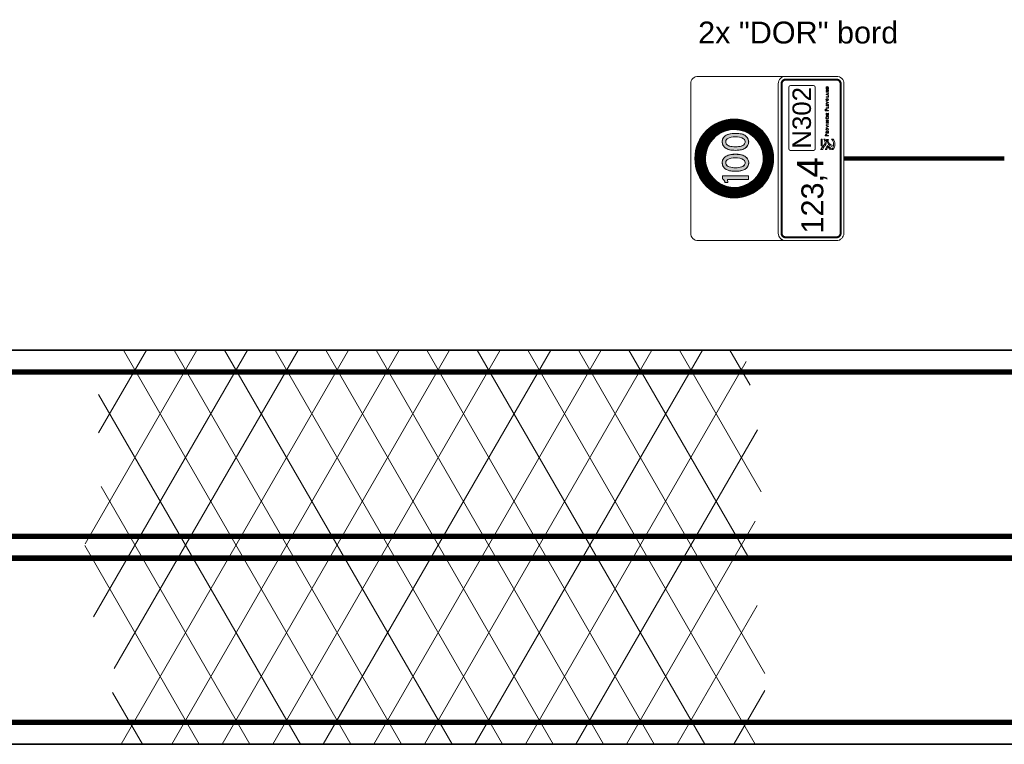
# Model space of a CAD drawing. Header units: metres. Extents: x -699 to 2316, y -1199 to 781.
# Tile 124 of 256: x -89.32 to -84.82, y -87.77 to -84.47. Entities that reach past the tile are written whole.
import ezdxf

# ---------------------------------------------------------------- set-up
doc = ezdxf.new("R2010")
doc.units = ezdxf.units.M
for name, color, linetype, lineweight in [('B-WE-VW-VERKEERSTEKEN_BORD-G', 7, 'Continuous', 18), ('N-WE-VH-KANTVERHARDING-G', 210, 'Continuous', 35), ('N-WE-VH-VERHARDING_ASFALT-A', 252, 'Continuous', 18), ('N-WE-VW-MARKERING_LANGS_STREEP_DOORGETROKKEN_020-G', 7, 'Continuous', 18)]:
    doc.layers.add(name, color=color, linetype=linetype, lineweight=lineweight)
doc.styles.add('ariel', font='arial.ttf')

# ---------------------------------------------------------------- blocks, each defined once
blk = doc.blocks.new('Logo_PFL_Contour_HBBORD')
at = {"layer": 'B-WE-VW-VERKEERSTEKEN_BORD-G', "color": 8, "lineweight": 5}
for points in [[(-0.06342718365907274, -0.0162602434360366), (-0.04818596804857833, -0.0162602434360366), (-0.04818596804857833, -0.01382874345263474), (-0.06342718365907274, -0.01382874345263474), (-0.06342718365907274, -0.0162602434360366)], [(-0.01421348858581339, -0.03016442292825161), (-0.01421348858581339, -0.02466804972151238), (-0.0132521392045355, -0.02466804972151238), (-0.0132521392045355, -0.03016442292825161), (-0.01421348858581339, -0.03016442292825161)], [(0.003684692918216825, -0.03016442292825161), (0.003684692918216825, -0.02466804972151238), (0.004646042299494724, -0.02466804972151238), (0.004646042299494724, -0.03016442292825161), (0.003684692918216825, -0.03016442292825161)], [(0.007635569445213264, -0.03016442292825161), (0.007635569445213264, -0.02466804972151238), (0.01074261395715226, -0.02466804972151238), (0.01074261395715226, -0.02541844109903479), (0.008596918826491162, -0.02541844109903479), (0.008596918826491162, -0.02697224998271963), (0.01063713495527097, -0.02697224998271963), (0.01063713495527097, -0.02770143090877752), (0.008596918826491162, -0.02770143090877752), (0.008596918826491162, -0.02939253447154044), (0.01074261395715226, -0.02939253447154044), (0.01074261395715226, -0.03016442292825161), (0.007635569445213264, -0.03016442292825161)], [(0.01753569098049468, -0.02383310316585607), (0.01753569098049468, -0.0261479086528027), (0.02006202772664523, -0.0261479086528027), (0.02006202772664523, -0.02692982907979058), (0.01753569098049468, -0.02692982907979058), (0.01753569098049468, -0.03016442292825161), (0.01656344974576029, -0.03016442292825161), (0.01656344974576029, -0.02302968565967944), (0.02019960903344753, -0.02302968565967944), (0.02019960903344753, -0.02383310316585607), (0.01753569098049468, -0.02383310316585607)], [(0.02257575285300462, -0.03016442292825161), (0.02257575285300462, -0.02466804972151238), (0.02353710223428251, -0.02466804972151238), (0.02353710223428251, -0.02933979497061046), (0.02550336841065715, -0.02933979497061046), (0.02550336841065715, -0.03016442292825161), (0.02257575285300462, -0.03016442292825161)], [(0.02770065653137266, -0.03016442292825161), (0.02770065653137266, -0.02466804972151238), (0.03080770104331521, -0.02466804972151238), (0.03080770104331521, -0.02541844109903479), (0.02866200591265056, -0.02541844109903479), (0.02866200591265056, -0.02697224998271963), (0.03070222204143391, -0.02697224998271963), (0.03070222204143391, -0.02770143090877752), (0.02866200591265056, -0.02770143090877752), (0.02866200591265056, -0.02939253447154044), (0.03080770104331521, -0.02939253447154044), (0.03080770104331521, -0.03016442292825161), (0.02770065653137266, -0.03016442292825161)], [(0.04725841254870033, -0.03016442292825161), (0.04725841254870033, -0.02466804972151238), (0.04821976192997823, -0.02466804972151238), (0.04821976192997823, -0.02933979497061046), (0.05018602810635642, -0.02933979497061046), (0.05018602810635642, -0.03016442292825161), (0.04725841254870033, -0.03016442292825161)], [(0.05589221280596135, -0.03016442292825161), (0.0554588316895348, -0.02901217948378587), (0.05301733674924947, -0.02901217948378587), (0.05258395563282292, -0.03016442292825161), (0.05161171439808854, -0.03016442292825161), (0.0537465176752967, -0.02466804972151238), (0.05484602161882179, -0.02466804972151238), (0.05695961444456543, -0.03016442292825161), (0.05589221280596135, -0.03016442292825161)]]:
    blk.add_lwpolyline(points, dxfattribs=at)
for points, knots in [([(-0.0621237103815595, -0.03897067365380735), (-0.06336299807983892, -0.03873523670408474), (-0.06422988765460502, -0.03844129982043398), (-0.06523806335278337, -0.03813086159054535), (-0.06523806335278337, -0.03813086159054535), (-0.06264960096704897, -0.03348679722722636), (-0.06264960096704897, -0.03348679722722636), (-0.06264960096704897, -0.03348679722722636), (-0.05968787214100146, -0.02777610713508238), (-0.05344172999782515, -0.02784243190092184), (-0.05285217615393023, -0.02784940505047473), (-0.05123874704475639, -0.02796188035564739), (-0.05123874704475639, -0.02796188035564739), (-0.05123874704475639, -0.02796188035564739), (-0.05085152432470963, -0.02519811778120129), (-0.05682556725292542, -0.02491818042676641), (-0.06182544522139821, -0.02468444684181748), (-0.06400139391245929, -0.02164250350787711), (-0.06523457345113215, -0.02043636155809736), (-0.06667619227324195, -0.01902698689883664), (-0.07078040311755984, -0.01722695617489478), (-0.07124960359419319, -0.01703857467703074), (-0.07181648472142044, -0.01682661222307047), (-0.07223074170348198, -0.01621180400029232), (-0.07223074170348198, -0.01557863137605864), (-0.07223074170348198, -0.01557863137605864), (-0.07223074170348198, -0.01207880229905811), (-0.07223074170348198, -0.01207880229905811), (-0.07223074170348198, -0.01271367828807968), (-0.07187142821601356, -0.0131236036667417), (-0.07124786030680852, -0.01339044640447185), (-0.0708580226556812, -0.01358319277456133), (-0.06550841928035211, -0.0165318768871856), (-0.06399528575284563, -0.01787577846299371), (-0.06261384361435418, -0.01910198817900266), (-0.06013701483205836, -0.0224579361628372), (-0.05643747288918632, -0.02245442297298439), (-0.05643747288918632, -0.02245442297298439), (-0.05613833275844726, -0.02245442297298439), (-0.05613833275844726, -0.02245442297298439), (-0.05442112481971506, -0.02245005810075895), (-0.05080704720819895, -0.02110961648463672), (-0.04909681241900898, -0.02022966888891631), (-0.04883430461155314, -0.02010841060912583), (-0.04833545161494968, -0.01988165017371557), (-0.04819504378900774, -0.01938192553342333), (-0.04819504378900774, -0.01938192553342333), (-0.0481932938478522, -0.02162855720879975), (-0.0481932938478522, -0.02162855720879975), (-0.0481932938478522, -0.02222505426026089), (-0.04856917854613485, -0.02229744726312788), (-0.04908547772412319, -0.02252942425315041), (-0.05005265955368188, -0.02302744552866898), (-0.0522748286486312, -0.02402423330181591), (-0.0522748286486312, -0.02402423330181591), (-0.05205941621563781, -0.02410013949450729), (-0.0519547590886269, -0.02414549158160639), (-0.0517925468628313, -0.0242187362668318), (-0.04909768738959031, -0.02554698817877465), (-0.04885872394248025, -0.02801857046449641), (-0.04885872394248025, -0.02801857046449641), (-0.04885872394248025, -0.02801857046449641), (-0.04871307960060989, -0.03016310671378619), (-0.04871307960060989, -0.03016310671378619), (-0.04871307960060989, -0.03016310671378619), (-0.05103031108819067, -0.0296790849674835), (-0.05290275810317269, -0.0296790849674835), (-0.05805787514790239, -0.0296790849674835), (-0.06040475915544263, -0.03491272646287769), (-0.06040475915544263, -0.03491272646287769), (-0.06040475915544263, -0.03491272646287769), (-0.0621237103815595, -0.03897067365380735), (-0.0621237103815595, -0.03897067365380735)], [0, 0, 0, 0, 1, 1, 1, 2, 2, 2, 3, 3, 3, 4, 4, 4, 5, 5, 5, 6, 6, 6, 7, 7, 7, 8, 8, 8, 9, 9, 9, 10, 10, 10, 11, 11, 11, 12, 12, 12, 13, 13, 13, 14, 14, 14, 15, 15, 15, 16, 16, 16, 17, 17, 17, 18, 18, 18, 19, 19, 19, 20, 20, 20, 21, 21, 21, 22, 22, 22, 23, 23, 23, 24, 24, 24, 24]), ([(-0.07168915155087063, -0.03436184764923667), (-0.07168915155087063, -0.03436184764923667), (-0.06609710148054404, -0.02903755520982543), (-0.06609710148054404, -0.02903755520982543), (-0.06609710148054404, -0.02903755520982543), (-0.06929517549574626, -0.02759767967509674), (-0.07134815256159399, -0.02682850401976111), (-0.07188450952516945, -0.02657118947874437), (-0.07222899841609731, -0.02606624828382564), (-0.07222899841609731, -0.02547757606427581), (-0.07222899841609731, -0.02547757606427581), (-0.07222899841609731, -0.02261874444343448), (-0.07222899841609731, -0.02261874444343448), (-0.07222899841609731, -0.0231995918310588), (-0.07189584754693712, -0.02361643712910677), (-0.07134204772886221, -0.02387981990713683), (-0.06716457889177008, -0.02585604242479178), (-0.06245598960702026, -0.02833725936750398), (-0.06245598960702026, -0.02833725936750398), (-0.06245598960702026, -0.02833725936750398), (-0.06933006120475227, -0.03618285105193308), (-0.06933006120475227, -0.03618285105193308), (-0.07012456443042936, -0.0356604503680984), (-0.07089551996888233, -0.03503339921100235), (-0.07168915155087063, -0.03436184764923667)], [0, 0, 0, 0, 1, 1, 1, 2, 2, 2, 3, 3, 3, 4, 4, 4, 5, 5, 5, 6, 6, 6, 7, 7, 7, 8, 8, 8, 8]), ([(-0.07214134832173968, -0.04062857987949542), (-0.06873309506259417, -0.04326155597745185), (-0.06482249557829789, -0.044837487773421), (-0.06021768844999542, -0.044837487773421), (-0.05567479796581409, -0.044837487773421), (-0.05164995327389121, -0.04323366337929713), (-0.04826350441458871, -0.04065998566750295), (-0.04826350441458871, -0.04065998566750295), (-0.04826350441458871, -0.03705550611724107), (-0.04826350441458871, -0.03705550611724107), (-0.05137785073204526, -0.04022482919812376), (-0.05541490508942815, -0.04187837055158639), (-0.06021768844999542, -0.04187837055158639), (-0.06511639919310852, -0.04187837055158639), (-0.06851506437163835, -0.04022046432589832), (-0.07214134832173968, -0.0370433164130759), (-0.07214134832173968, -0.0370433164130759), (-0.07214134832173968, -0.04062857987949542), (-0.07214134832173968, -0.04062857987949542)], [0, 0, 0, 0, 1, 1, 1, 2, 2, 2, 3, 3, 3, 4, 4, 4, 5, 5, 5, 6, 6, 6, 6]), ([(-0.03934844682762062, -0.02745837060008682), (-0.03952787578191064, -0.02745837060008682), (-0.03972908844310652, -0.02745837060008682), (-0.03991940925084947, -0.0274371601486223), (-0.03991940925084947, -0.0274371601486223), (-0.03991940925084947, -0.03016442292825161), (-0.03991940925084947, -0.03016442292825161), (-0.03991940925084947, -0.03016442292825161), (-0.04089165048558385, -0.03016442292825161), (-0.04089165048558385, -0.03016442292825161), (-0.04089165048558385, -0.03016442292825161), (-0.04089165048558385, -0.02302968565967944), (-0.04089165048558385, -0.02302968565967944), (-0.04036310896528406, -0.02300876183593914), (-0.03978182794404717, -0.02298755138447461), (-0.03913691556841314, -0.02298755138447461), (-0.03749855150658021, -0.02298755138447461), (-0.03658994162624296, -0.02381189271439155), (-0.03658994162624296, -0.02508022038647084), (-0.03658994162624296, -0.02647552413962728), (-0.03773129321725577, -0.02745837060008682), (-0.03934844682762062, -0.02745837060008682)], [0, 0, 0, 0, 1, 1, 1, 2, 2, 2, 3, 3, 3, 4, 4, 4, 5, 5, 5, 6, 6, 6, 7, 7, 7, 7]), ([(-0.03924296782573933, -0.02379068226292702), (-0.03950723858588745, -0.02379068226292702), (-0.03971819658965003, -0.02379068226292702), (-0.03991940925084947, -0.02380128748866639), (-0.03991940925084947, -0.02380128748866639), (-0.03991940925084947, -0.02661281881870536), (-0.03991940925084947, -0.02661281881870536), (-0.03973940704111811, -0.02664463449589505), (-0.03953876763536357, -0.02665523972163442), (-0.03933755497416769, -0.02665523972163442), (-0.03828104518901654, -0.02664463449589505), (-0.03760460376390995, -0.02607367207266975), (-0.03760460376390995, -0.02517538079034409), (-0.03760460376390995, -0.0242876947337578), (-0.03812225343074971, -0.02379068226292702), (-0.03924296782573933, -0.02379068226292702)], [0, 0, 0, 0, 1, 1, 1, 2, 2, 2, 3, 3, 3, 4, 4, 4, 5, 5, 5, 5]), ([(-0.03152924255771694, -0.03016442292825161), (-0.03152924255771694, -0.03016442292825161), (-0.03329429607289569, -0.02780719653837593), (-0.03329429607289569, -0.02780719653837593), (-0.03329429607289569, -0.02780719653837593), (-0.03333671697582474, -0.02780719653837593), (-0.03333671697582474, -0.02780719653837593), (-0.03333671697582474, -0.02780719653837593), (-0.03333671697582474, -0.03016442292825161), (-0.03333671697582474, -0.03016442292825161), (-0.03333671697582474, -0.03016442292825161), (-0.03429806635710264, -0.03016442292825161), (-0.03429806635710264, -0.03016442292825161), (-0.03429806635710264, -0.03016442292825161), (-0.03429806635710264, -0.02466804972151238), (-0.03429806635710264, -0.02466804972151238), (-0.03393920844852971, -0.02464683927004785), (-0.03331550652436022, -0.02463623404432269), (-0.03266027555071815, -0.02463623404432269), (-0.03138134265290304, -0.02463623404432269), (-0.03064126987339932, -0.02514356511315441), (-0.03064126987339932, -0.0261160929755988), (-0.03064126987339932, -0.02704619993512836), (-0.03133892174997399, -0.0275956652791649), (-0.0322899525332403, -0.02769082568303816), (-0.03215294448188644, -0.02783901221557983), (-0.03199415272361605, -0.02805025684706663), (-0.03181472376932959, -0.0282721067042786), (-0.03181472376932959, -0.0282721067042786), (-0.03032425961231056, -0.03016442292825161), (-0.03032425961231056, -0.03016442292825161), (-0.03032425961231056, -0.03016442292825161), (-0.03152924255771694, -0.03016442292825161), (-0.03152924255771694, -0.03016442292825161)], [0, 0, 0, 0, 1, 1, 1, 2, 2, 2, 3, 3, 3, 4, 4, 4, 5, 5, 5, 6, 6, 6, 7, 7, 7, 8, 8, 8, 9, 9, 9, 10, 10, 10, 11, 11, 11, 11]), ([(-0.03278696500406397, -0.02537630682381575), (-0.03301913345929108, -0.02537630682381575), (-0.03317792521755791, -0.0253866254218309), (-0.03333671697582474, -0.02540783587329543), (-0.03333671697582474, -0.02540783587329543), (-0.03333671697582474, -0.02713075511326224), (-0.03333671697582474, -0.02713075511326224), (-0.03316760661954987, -0.02714136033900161), (-0.03295607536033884, -0.02715196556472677), (-0.03275543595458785, -0.02715196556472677), (-0.03208931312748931, -0.02715196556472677), (-0.03165593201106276, -0.02678192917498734), (-0.03165593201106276, -0.02621125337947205), (-0.03165593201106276, -0.02565089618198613), (-0.03208931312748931, -0.02537630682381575), (-0.03278696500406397, -0.02537630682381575)], [0, 0, 0, 0, 1, 1, 1, 2, 2, 2, 3, 3, 3, 4, 4, 4, 5, 5, 5, 5]), ([(-0.02586605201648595, -0.03024869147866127), (-0.02765231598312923, -0.03024869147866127), (-0.02848697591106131, -0.02909673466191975), (-0.02848697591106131, -0.02746897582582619), (-0.02848697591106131, -0.02565089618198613), (-0.02719772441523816, -0.02458349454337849), (-0.02569694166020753, -0.02458349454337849), (-0.02407978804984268, -0.02458349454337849), (-0.02304391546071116, -0.02554541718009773), (-0.02304391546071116, -0.02736321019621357), (-0.02304391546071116, -0.02920221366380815), (-0.02431252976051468, -0.03024869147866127), (-0.02586605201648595, -0.03024869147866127)], [0, 0, 0, 0, 1, 1, 1, 2, 2, 2, 3, 3, 3, 4, 4, 4, 4]), ([(-0.0257708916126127, -0.02540783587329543), (-0.02666918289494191, -0.02540783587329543), (-0.02746199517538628, -0.02609488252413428), (-0.02746199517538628, -0.0273844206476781), (-0.02746199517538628, -0.02850484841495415), (-0.02700740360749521, -0.02941374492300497), (-0.02580242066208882, -0.02941374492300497), (-0.02484049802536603, -0.02941374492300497), (-0.02407978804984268, -0.02875851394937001), (-0.02407978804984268, -0.02744776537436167), (-0.02407978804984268, -0.0261160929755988), (-0.02473501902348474, -0.02540783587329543), (-0.0257708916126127, -0.02540783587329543)], [0, 0, 0, 0, 1, 1, 1, 2, 2, 2, 3, 3, 3, 4, 4, 4, 4]), ([(-0.01835411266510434, -0.03016442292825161), (-0.01835411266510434, -0.03016442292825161), (-0.01945304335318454, -0.03016442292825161), (-0.01945304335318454, -0.03016442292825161), (-0.01945304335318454, -0.03016442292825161), (-0.0215884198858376, -0.02466804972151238), (-0.0215884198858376, -0.02466804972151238), (-0.0215884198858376, -0.02466804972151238), (-0.02052044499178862, -0.02466804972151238), (-0.02052044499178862, -0.02466804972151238), (-0.02052044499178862, -0.02466804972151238), (-0.01935788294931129, -0.02773324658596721), (-0.01935788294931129, -0.02773324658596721), (-0.01917845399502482, -0.02818755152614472), (-0.01901966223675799, -0.02866335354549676), (-0.01889297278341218, -0.02913886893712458), (-0.01889297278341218, -0.02913886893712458), (-0.01888265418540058, -0.02913886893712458), (-0.01888265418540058, -0.02913886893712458), (-0.01873475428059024, -0.02867395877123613), (-0.01858628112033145, -0.02818755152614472), (-0.01841717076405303, -0.02776477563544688), (-0.01841717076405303, -0.02776477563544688), (-0.0172018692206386, -0.02466804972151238), (-0.0172018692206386, -0.02466804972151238), (-0.0172018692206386, -0.02466804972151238), (-0.0161975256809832, -0.02466804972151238), (-0.0161975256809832, -0.02466804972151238), (-0.0161975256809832, -0.02466804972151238), (-0.01835411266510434, -0.03016442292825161), (-0.01835411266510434, -0.03016442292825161)], [0, 0, 0, 0, 1, 1, 1, 2, 2, 2, 3, 3, 3, 4, 4, 4, 5, 5, 5, 6, 6, 6, 7, 7, 7, 8, 8, 8, 9, 9, 9, 10, 10, 10, 10]), ([(-0.006690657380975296, -0.03016442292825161), (-0.006690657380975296, -0.03016442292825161), (-0.008761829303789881, -0.02694043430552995), (-0.008761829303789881, -0.02694043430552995), (-0.00898367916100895, -0.026602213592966), (-0.009206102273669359, -0.0262006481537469), (-0.009364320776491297, -0.02586242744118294), (-0.009364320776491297, -0.02586242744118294), (-0.009375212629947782, -0.02586242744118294), (-0.009375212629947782, -0.02586242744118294), (-0.009354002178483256, -0.02621125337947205), (-0.00933279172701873, -0.02658100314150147), (-0.00933279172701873, -0.02717288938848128), (-0.00933279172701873, -0.02717288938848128), (-0.00933279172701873, -0.03016442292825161), (-0.00933279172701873, -0.03016442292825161), (-0.00933279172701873, -0.03016442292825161), (-0.01026261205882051, -0.03016442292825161), (-0.01026261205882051, -0.03016442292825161), (-0.01026261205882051, -0.03016442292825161), (-0.01026261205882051, -0.02466804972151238), (-0.01026261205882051, -0.02466804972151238), (-0.01026261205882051, -0.02466804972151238), (-0.008994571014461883, -0.02466804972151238), (-0.008994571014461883, -0.02466804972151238), (-0.008994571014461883, -0.02466804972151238), (-0.006954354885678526, -0.02783901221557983), (-0.006954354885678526, -0.02783901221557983), (-0.006722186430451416, -0.02818755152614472), (-0.006500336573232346, -0.02856819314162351), (-0.006310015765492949, -0.02893794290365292), (-0.006310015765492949, -0.02893794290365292), (-0.006299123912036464, -0.02893794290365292), (-0.006299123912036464, -0.02893794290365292), (-0.006331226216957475, -0.02857879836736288), (-0.006341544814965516, -0.02798691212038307), (-0.006341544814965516, -0.02717288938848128), (-0.006341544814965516, -0.02717288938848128), (-0.006352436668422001, -0.02466804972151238), (-0.006352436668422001, -0.02466804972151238), (-0.006352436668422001, -0.02466804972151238), (-0.005411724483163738, -0.02466804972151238), (-0.005411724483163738, -0.02466804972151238), (-0.005411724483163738, -0.02466804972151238), (-0.005411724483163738, -0.03016442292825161), (-0.005411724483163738, -0.03016442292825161), (-0.005411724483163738, -0.03016442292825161), (-0.006690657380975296, -0.03016442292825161), (-0.006690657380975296, -0.03016442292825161)], [0, 0, 0, 0, 1, 1, 1, 2, 2, 2, 3, 3, 3, 4, 4, 4, 5, 5, 5, 6, 6, 6, 7, 7, 7, 8, 8, 8, 9, 9, 9, 10, 10, 10, 11, 11, 11, 12, 12, 12, 13, 13, 13, 14, 14, 14, 15, 15, 15, 16, 16, 16, 16]), ([(-0.0002558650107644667, -0.03023837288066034), (-0.002020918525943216, -0.03023837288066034), (-0.002940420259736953, -0.02921281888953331), (-0.002940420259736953, -0.02753232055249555), (-0.002940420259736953, -0.0259575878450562), (-0.002052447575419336, -0.02459409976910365), (-2.312330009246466e-05, -0.02459409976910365), (0.0003678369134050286, -0.02459409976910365), (0.0008224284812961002, -0.02464683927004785), (0.001203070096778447, -0.02475260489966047), (0.001203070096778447, -0.02475260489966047), (0.001107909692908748, -0.02560876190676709), (0.001107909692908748, -0.02560876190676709), (0.0006951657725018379, -0.02548178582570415), (0.0002829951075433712, -0.02540783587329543), (-0.0001182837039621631, -0.02540783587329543), (-0.001312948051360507, -0.02540783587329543), (-0.001915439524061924, -0.02628520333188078), (-0.001915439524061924, -0.0274371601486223), (-0.001915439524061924, -0.02870548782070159), (-0.001249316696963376, -0.02939253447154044), (-5.522560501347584e-05, -0.02939253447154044), (0.0003781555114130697, -0.02939253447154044), (0.0008327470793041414, -0.02928676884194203), (0.001170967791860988, -0.02912826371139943), (0.001170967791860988, -0.02912826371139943), (0.001255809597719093, -0.02997381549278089), (0.001255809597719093, -0.02997381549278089), (0.0008115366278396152, -0.03014321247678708), (0.0002938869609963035, -0.03023837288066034), (-0.0002558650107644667, -0.03023837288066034)], [0, 0, 0, 0, 1, 1, 1, 2, 2, 2, 3, 3, 3, 4, 4, 4, 5, 5, 5, 6, 6, 6, 7, 7, 7, 8, 8, 8, 9, 9, 9, 10, 10, 10, 10]), ([(0.03578470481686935, -0.03016442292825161), (0.03578470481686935, -0.03016442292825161), (0.0346857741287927, -0.03016442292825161), (0.0346857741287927, -0.03016442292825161), (0.0346857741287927, -0.03016442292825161), (0.03255039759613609, -0.02466804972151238), (0.03255039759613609, -0.02466804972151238), (0.03255039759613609, -0.02466804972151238), (0.03361837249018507, -0.02466804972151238), (0.03361837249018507, -0.02466804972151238), (0.03361837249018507, -0.02466804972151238), (0.0347809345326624, -0.02773324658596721), (0.0347809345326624, -0.02773324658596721), (0.03496036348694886, -0.02818755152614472), (0.03511915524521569, -0.02866335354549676), (0.03524584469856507, -0.02913886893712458), (0.03524584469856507, -0.02913886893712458), (0.03525616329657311, -0.02913886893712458), (0.03525616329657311, -0.02913886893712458), (0.03540463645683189, -0.02867395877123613), (0.03555253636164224, -0.02818755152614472), (0.03572164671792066, -0.02776477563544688), (0.03572164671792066, -0.02776477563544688), (0.03693694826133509, -0.02466804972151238), (0.03693694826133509, -0.02466804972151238), (0.03693694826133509, -0.02466804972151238), (0.03794071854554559, -0.02466804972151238), (0.03794071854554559, -0.02466804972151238), (0.03794071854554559, -0.02466804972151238), (0.03578470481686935, -0.03016442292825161), (0.03578470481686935, -0.03016442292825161)], [0, 0, 0, 0, 1, 1, 1, 2, 2, 2, 3, 3, 3, 4, 4, 4, 5, 5, 5, 6, 6, 6, 7, 7, 7, 8, 8, 8, 9, 9, 9, 10, 10, 10, 10]), ([(0.04200739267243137, -0.03024869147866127), (0.04022112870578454, -0.03024869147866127), (0.03938646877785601, -0.02909673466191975), (0.03938646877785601, -0.02746897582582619), (0.03938646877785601, -0.02565089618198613), (0.04067572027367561, -0.02458349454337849), (0.04217650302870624, -0.02458349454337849), (0.04379365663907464, -0.02458349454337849), (0.0448295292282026, -0.02554541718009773), (0.0448295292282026, -0.02736321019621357), (0.0448295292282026, -0.02920221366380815), (0.04356091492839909, -0.03024869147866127), (0.04200739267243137, -0.03024869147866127)], [0, 0, 0, 0, 1, 1, 1, 2, 2, 2, 3, 3, 3, 4, 4, 4, 4]), ([(0.04210255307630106, -0.02540783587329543), (0.04120426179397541, -0.02540783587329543), (0.04041144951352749, -0.02609488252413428), (0.04041144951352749, -0.0273844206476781), (0.04041144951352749, -0.02850484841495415), (0.04086604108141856, -0.02941374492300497), (0.04207102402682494, -0.02941374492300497), (0.04303294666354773, -0.02941374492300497), (0.04379365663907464, -0.02875851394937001), (0.04379365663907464, -0.02744776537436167), (0.04379365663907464, -0.0261160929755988), (0.04313842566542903, -0.02540783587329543), (0.04210255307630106, -0.02540783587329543)], [0, 0, 0, 0, 1, 1, 1, 2, 2, 2, 3, 3, 3, 4, 4, 4, 4]), ([(0.05454964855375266, -0.02658100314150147), (0.05443327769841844, -0.02627459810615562), (0.05432779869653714, -0.02593637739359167), (0.05424353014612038, -0.02567210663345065), (0.05424353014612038, -0.02567210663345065), (0.05423263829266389, -0.02567210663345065), (0.05423263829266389, -0.02567210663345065), (0.05416958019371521, -0.02594698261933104), (0.05406352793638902, -0.02626399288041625), (0.05394715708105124, -0.02657039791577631), (0.05394715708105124, -0.02657039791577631), (0.0532707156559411, -0.02830392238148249), (0.0532707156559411, -0.02830392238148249), (0.0532707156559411, -0.02830392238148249), (0.05521577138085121, -0.02830392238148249), (0.05521577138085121, -0.02830392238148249), (0.05521577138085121, -0.02830392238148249), (0.05454964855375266, -0.02658100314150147), (0.05454964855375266, -0.02658100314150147)], [0, 0, 0, 0, 1, 1, 1, 2, 2, 2, 3, 3, 3, 4, 4, 4, 5, 5, 5, 6, 6, 6, 6]), ([(0.06271739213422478, -0.03016442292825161), (0.06271739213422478, -0.03016442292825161), (0.0606462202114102, -0.02694043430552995), (0.0606462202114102, -0.02694043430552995), (0.06042379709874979, -0.026602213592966), (0.06020194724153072, -0.0262006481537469), (0.06004372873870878, -0.02586242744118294), (0.06004372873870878, -0.02586242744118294), (0.06003283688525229, -0.02586242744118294), (0.06003283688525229, -0.02586242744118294), (0.06005404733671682, -0.02621125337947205), (0.0600752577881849, -0.02658100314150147), (0.0600752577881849, -0.02717288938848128), (0.0600752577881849, -0.02717288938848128), (0.0600752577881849, -0.03016442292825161), (0.0600752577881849, -0.03016442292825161), (0.0600752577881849, -0.03016442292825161), (0.05914543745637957, -0.03016442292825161), (0.05914543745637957, -0.03016442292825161), (0.05914543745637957, -0.03016442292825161), (0.05914543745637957, -0.02466804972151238), (0.05914543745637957, -0.02466804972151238), (0.05914543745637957, -0.02466804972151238), (0.06041347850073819, -0.02466804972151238), (0.06041347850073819, -0.02466804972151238), (0.06041347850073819, -0.02466804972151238), (0.06245312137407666, -0.02783901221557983), (0.06245312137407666, -0.02783901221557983), (0.06268586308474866, -0.02818755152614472), (0.06290771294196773, -0.02856819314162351), (0.06309803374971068, -0.02893794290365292), (0.06309803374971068, -0.02893794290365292), (0.06310892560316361, -0.02893794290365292), (0.06310892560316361, -0.02893794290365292), (0.0630768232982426, -0.02857879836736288), (0.06306650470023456, -0.02798691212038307), (0.06306650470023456, -0.02717288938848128), (0.06306650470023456, -0.02717288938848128), (0.06305561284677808, -0.02466804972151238), (0.06305561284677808, -0.02466804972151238), (0.06305561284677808, -0.02466804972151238), (0.06399632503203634, -0.02466804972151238), (0.06399632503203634, -0.02466804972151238), (0.06399632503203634, -0.02466804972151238), (0.06399632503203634, -0.03016442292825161), (0.06399632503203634, -0.03016442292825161), (0.06399632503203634, -0.03016442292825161), (0.06271739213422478, -0.03016442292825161), (0.06271739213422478, -0.03016442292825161)], [0, 0, 0, 0, 1, 1, 1, 2, 2, 2, 3, 3, 3, 4, 4, 4, 5, 5, 5, 6, 6, 6, 7, 7, 7, 8, 8, 8, 9, 9, 9, 10, 10, 10, 11, 11, 11, 12, 12, 12, 13, 13, 13, 14, 14, 14, 15, 15, 15, 16, 16, 16, 16]), ([(0.06859096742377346, -0.03019595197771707), (0.06793573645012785, -0.03019595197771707), (0.06743872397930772, -0.03017474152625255), (0.06699502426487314, -0.03016442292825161), (0.06699502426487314, -0.03016442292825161), (0.06699502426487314, -0.02466804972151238), (0.06699502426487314, -0.02466804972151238), (0.06745993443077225, -0.02466804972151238), (0.06825274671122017, -0.02464683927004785), (0.06887587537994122, -0.02464683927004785), (0.07068334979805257, -0.02464683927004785), (0.07182470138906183, -0.02543965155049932), (0.07182470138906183, -0.02734199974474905), (0.07182470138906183, -0.0292973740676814), (0.07044028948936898, -0.03019595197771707), (0.06859096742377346, -0.03019595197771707)], [0, 0, 0, 0, 1, 1, 1, 2, 2, 2, 3, 3, 3, 4, 4, 4, 5, 5, 5, 5]), ([(0.06873886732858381, -0.02541844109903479), (0.0685061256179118, -0.02541844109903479), (0.06819943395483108, -0.02542904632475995), (0.06795637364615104, -0.02543965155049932), (0.06795637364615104, -0.02543965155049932), (0.06795637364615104, -0.02936100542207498), (0.06795637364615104, -0.02936100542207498), (0.0681254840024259, -0.02938192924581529), (0.06845338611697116, -0.02939253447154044), (0.06869644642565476, -0.02939253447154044), (0.0699438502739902, -0.02939253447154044), (0.0708100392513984, -0.02876883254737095), (0.0708100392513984, -0.02739502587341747), (0.0708100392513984, -0.02608427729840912), (0.07011296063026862, -0.02541844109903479), (0.06873886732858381, -0.02541844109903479)], [0, 0, 0, 0, 1, 1, 1, 2, 2, 2, 3, 3, 3, 4, 4, 4, 5, 5, 5, 5])]:
    blk.add_open_spline(points, degree=3, knots=knots, dxfattribs=at)

msp = doc.modelspace()

# ---------------------------------------------------------------- hatches: boundary and pattern name
at = {"layer": 'B-WE-VW-VERKEERSTEKEN_BORD-G', "lineweight": 5}
h = msp.add_hatch(color=8, dxfattribs=at)
edge = h.paths.add_edge_path()
edge.add_arc((-86.0484435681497, -84.95223060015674), 0.1100345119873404, 253.7449995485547, 271.32966226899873, ccw=False)
edge.add_arc((-86.06792529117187, -85.02016749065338), 0.03936143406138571, 196.4732213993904, 253.28871833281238, ccw=False)
edge.add_arc((-86.07283894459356, -85.02354738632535), 0.03374168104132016, 125.6376289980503, 193.3339411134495, ccw=False)
edge.add_arc((-86.05235864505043, -85.05939706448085), 0.07493060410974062, 85.14494653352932, 122.3912119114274, ccw=False)
edge.add_arc((-86.03943112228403, -85.05937593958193), 0.0749306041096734, 57.79604159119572, 95.04230696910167, ccw=False)
edge.add_arc((-86.01906809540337, -85.023459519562), 0.03374168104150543, 346.8533123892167, 414.54962450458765, ccw=False)
edge.add_arc((-86.02399276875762, -85.02009570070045), 0.03936143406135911, 286.8985351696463, 343.7140321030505, ccw=False)
edge.add_arc((-86.0436964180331, -84.95222284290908), 0.1100345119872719, 268.8575912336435, 286.44225395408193, ccw=False)
edge = h.paths.add_edge_path(flags=16)
edge.add_arc((-86.0484435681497, -84.95223060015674), 0.09378741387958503, 253.78819199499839, 271.5438270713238, ccw=False)
edge.add_arc((-86.06792529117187, -85.02016749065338), 0.02311433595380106, 197.6115757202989, 253.14324999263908, ccw=False)
edge.add_arc((-86.07283894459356, -85.02354738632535), 0.01749458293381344, 126.99094342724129, 191.9206802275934, ccw=False)
edge.add_arc((-86.05235864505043, -85.05939706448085), 0.05868350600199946, 83.76987864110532, 121.89537656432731, ccw=False)
edge.add_arc((-86.03943112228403, -85.05937593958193), 0.05868350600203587, 58.29187693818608, 96.41737486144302, ccw=False)
edge.add_arc((-86.01906809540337, -85.023459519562), 0.0174945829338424, 348.266573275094, 413.19631007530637, ccw=False)
edge.add_arc((-86.02399276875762, -85.02009570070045), 0.0231143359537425, 287.0440035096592, 342.57567778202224, ccw=False)
edge.add_arc((-86.0436964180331, -84.95222284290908), 0.09378741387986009, 268.6434264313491, 286.399061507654, ccw=False)
h.paths.add_polyline_path([(-85.98516339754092, -85.11894650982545), (-85.98537730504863, -85.12290019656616), (-85.98603359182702, -85.12670489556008), (-85.98713085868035, -85.13036060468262), (-85.98866980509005, -85.13386732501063), (-85.99065043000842, -85.13722575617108), (-85.99307203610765, -85.14043449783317), (-85.99593602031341, -85.14349495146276), (-85.99924098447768, -85.14640641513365), (-86.00305285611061, -85.14906685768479), (-86.0074361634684, -85.15137424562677), (-86.01239090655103, -85.1533285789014), (-86.01791638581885, -85.15492985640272), (-86.02401399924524, -85.1561787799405), (-86.0306823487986, -85.15707464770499), (-86.03792283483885, -85.1576167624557), (-86.04573405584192, -85.15780652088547), (-86.05354585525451, -85.15764229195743), (-86.06078737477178, -85.15712384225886), (-86.06745791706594, -85.15624977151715), (-86.07355818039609, -85.15502078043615), (-86.07908746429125, -85.15343756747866), (-86.08404646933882, -85.15149943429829), (-86.08843449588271, -85.14920637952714), (-86.0922529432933, -85.14655840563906), (-86.09556460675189, -85.14365775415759), (-86.09843647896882, -85.14060667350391), (-86.1008671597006, -85.1374058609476), (-86.1028573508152, -85.13405391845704), (-86.10440635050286, -85.13055224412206), (-86.10551485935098, -85.12690013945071), (-86.1061821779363, -85.12309760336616), (-86.10640970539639, -85.1191446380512), (-86.10619509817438, -85.11519095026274), (-86.1055402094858, -85.1113869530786), (-86.1044436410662, -85.10773194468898), (-86.10290609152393, -85.10422662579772), (-86.10092686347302, -85.10086959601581), (-86.09850665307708, -85.09766295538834), (-86.0956447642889, -85.09460460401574), (-86.09234259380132, -85.09169594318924), (-86.0885328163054, -85.08903830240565), (-86.08415230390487, -85.0867330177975), (-86.07919965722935, -85.08478008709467), (-86.07367557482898, -85.0831802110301), (-86.06757935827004, -85.08193268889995), (-86.06091170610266, -85.08103822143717), (-86.05367191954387, -85.0804961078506), (-86.04586069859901, -85.08030634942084), (-86.03804889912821, -85.08047057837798), (-86.03080668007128, -85.0809890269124), (-86.02413544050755, -85.08186169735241), (-86.01803378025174, -85.08308928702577), (-86.01250309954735, -85.0846710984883), (-86.00754199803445, -85.08660782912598), (-86.00315117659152, -85.08889878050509), (-85.9993306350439, -85.09154395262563), (-85.99601617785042, -85.09444180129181), (-85.99314221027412, -85.0974907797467), (-85.99071013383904, -85.1006894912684), (-85.98871854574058, -85.104040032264), (-85.98716814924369, -85.10754030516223), (-85.98605894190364, -85.11119170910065), (-85.98539022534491, -85.11499354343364)])
edge = h.paths.add_edge_path(flags=16)
edge.add_arc((-86.04828739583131, -85.04780163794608), 0.09378741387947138, 253.788191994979, 271.5438270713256, ccw=False)
edge.add_arc((-86.06776911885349, -85.11573852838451), 0.0231143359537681, 197.6115757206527, 253.1432499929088, ccw=False)
edge.add_arc((-86.07268277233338, -85.11911842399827), 0.01749458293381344, 126.99094342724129, 191.9206802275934, ccw=False)
edge.add_arc((-86.05220247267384, -85.15496810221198), 0.05868350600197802, 83.7698786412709, 121.89537656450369, ccw=False)
edge.add_arc((-86.03927495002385, -85.15494697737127), 0.05868350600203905, 58.291876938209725, 96.41737486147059, ccw=False)
edge.add_arc((-86.01891192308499, -85.11903055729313), 0.0174945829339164, 348.2665732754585, 413.196310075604, ccw=False)
edge.add_arc((-86.02383659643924, -85.11566673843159), 0.02311433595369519, 287.04400350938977, 342.57567778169, ccw=False)
edge.add_arc((-86.0435402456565, -85.04779388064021), 0.09378741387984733, 268.64342643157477, 286.3990615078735, ccw=False)
edge = h.paths.add_edge_path()
edge.add_line((-85.98656923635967, -85.19491920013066), (-85.98659531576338, -85.1789596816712))
edge.add_line((-85.98659531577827, -85.17895968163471), (-86.10534902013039, -85.17915373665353))
edge.add_line((-86.10534902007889, -85.17915373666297), (-86.10532694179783, -85.19266472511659))
edge.add_arc((-86.1122281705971, -85.20953928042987), 0.01823122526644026, 360.11736238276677, 427.75678908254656, ccw=False)
edge.add_line((-86.09399698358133, -85.20950193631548), (-86.0809456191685, -85.20948060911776))
edge.add_line((-86.0809456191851, -85.20948060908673), (-86.08232494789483, -85.1950756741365))
edge.add_line((-86.08232494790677, -85.19507567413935), (-85.98656923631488, -85.19491920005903))

# ---------------------------------------------------------------- linework, layer by layer
at = {"layer": 'B-WE-VW-VERKEERSTEKEN_BORD-G', "color": 8, "lineweight": 5, "flags": 128}
for points in [[(-86.21631491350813, -84.72430228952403, 0.4142135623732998), (-86.25017558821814, -84.75816296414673), (-86.25017558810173, -85.44044161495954, 0.4142135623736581), (-86.21631491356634, -85.47430228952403), (-85.81631491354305, -85.47430228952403, -0.4142135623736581), (-85.85017558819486, -85.44044161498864), (-85.85017558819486, -84.75816296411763, -0.4142135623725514), (-85.81631491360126, -84.72430228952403)], [(-85.99949800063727, -84.99597293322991, -0.3042823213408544), (-85.98621075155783, -85.03113389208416, -0.2531108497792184), (-86.01255127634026, -85.05775754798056, -0.07687848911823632), (-86.0458902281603, -85.06223548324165, -0.07687848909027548), (-86.07924363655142, -85.05786652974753, -0.2531108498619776), (-86.10567103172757, -85.03132910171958, -0.3042823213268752), (-86.09249876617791, -84.9961249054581, -0.1639635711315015), (-86.0460168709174, -84.9847353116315, -0.1639635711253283)], [(-86.0458902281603, -85.06223548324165, -0.07687848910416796), (-86.07924363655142, -85.05786652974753, -0.2531108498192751), (-86.10567103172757, -85.03132910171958, -0.3042823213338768), (-86.09249876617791, -84.9961249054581, -0.1639635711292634), (-86.0460168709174, -84.9847353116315, -0.1639635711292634), (-85.99949800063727, -84.99597293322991, -0.3042823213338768), (-85.98621075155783, -85.03113389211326, -0.2531108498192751), (-86.01255127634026, -85.05775754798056, -0.07687848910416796)], [(-86.00858752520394, -85.00945173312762, -0.2911408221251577), (-86.00193907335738, -85.02701719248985, -0.2550985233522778), (-86.01788096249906, -85.04238736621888, -0.0757774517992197), (-86.0459167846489, -85.04598397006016, -0.07577745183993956), (-86.07396421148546, -85.04247901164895, -0.2550985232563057), (-86.08995624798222, -85.02716102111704, -0.2911408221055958), (-86.08336523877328, -85.0095739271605, -0.1679055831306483), (-86.04599019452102, -85.0010601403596, -0.1679055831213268)], [(-86.0459167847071, -85.04598397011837, -0.07762894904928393), (-86.07462798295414, -85.04228866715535, -0.2471586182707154), (-86.08995624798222, -85.02716102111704, -0.291140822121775), (-86.08336523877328, -85.0095739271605, -0.1679055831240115), (-86.04599019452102, -85.0010601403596, -0.1679055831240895), (-86.00858752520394, -85.00945173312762, -0.2911408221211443), (-86.00193907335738, -85.02701719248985, -0.2471586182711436), (-86.01721781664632, -85.04219485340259, -0.07762894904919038)], [(-85.99934182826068, -85.09154397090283, -0.3042823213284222), (-85.98605457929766, -85.1267049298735, -0.2531108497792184), (-86.01239510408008, -85.1533285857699, -0.07687848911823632), (-86.04573405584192, -85.15780652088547, -0.07687848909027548), (-86.07908746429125, -85.15343756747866, -0.2531108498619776), (-86.10551485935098, -85.12690013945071, -0.3042823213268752), (-86.09234259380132, -85.09169594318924, -0.1639635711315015), (-86.04586069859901, -85.08030634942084, -0.1639635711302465)], [(-86.04573405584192, -85.15780652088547, -0.07687848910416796), (-86.07908746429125, -85.15343756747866, -0.2531108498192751), (-86.10551485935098, -85.12690013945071, -0.3042823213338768), (-86.09234259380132, -85.09169594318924, -0.1639635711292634), (-86.04586069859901, -85.08030634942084, -0.1639635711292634), (-85.99934182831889, -85.09154397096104, -0.3042823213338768), (-85.98605457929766, -85.1267049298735, -0.2531108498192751), (-86.01239510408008, -85.1533285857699, -0.07687848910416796)], [(-86.00843135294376, -85.10502277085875, -0.2911408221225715), (-86.0017829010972, -85.12258823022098, -0.2550985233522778), (-86.01772479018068, -85.13795840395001, -0.0757774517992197), (-86.04576061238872, -85.14155500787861, -0.07577745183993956), (-86.07380803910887, -85.13805004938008, -0.2550985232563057), (-86.08980007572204, -85.12273205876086, -0.2911408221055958), (-86.0832090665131, -85.10514496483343, -0.1679055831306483), (-86.04583402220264, -85.09663117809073, -0.1679055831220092)], [(-86.04576061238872, -85.14155500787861, -0.07762894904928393), (-86.07447181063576, -85.13785970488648, -0.2471586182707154), (-86.08980007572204, -85.12273205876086, -0.291140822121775), (-86.0832090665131, -85.10514496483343, -0.1679055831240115), (-86.04583402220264, -85.09663117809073, -0.1679055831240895), (-86.00843135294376, -85.10502277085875, -0.2911408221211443), (-86.0017829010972, -85.12258823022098, -0.2471586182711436), (-86.01706164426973, -85.13776589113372, -0.07762894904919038)], [(-85.98659531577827, -85.17895968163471), (-85.98656923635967, -85.19491920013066), (-86.08232494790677, -85.19507567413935), (-86.0809456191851, -85.20948060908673), (-86.09399698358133, -85.20950193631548, 0.3040111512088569), (-86.10532694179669, -85.19266472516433), (-86.10534902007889, -85.17915373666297)], [(-85.98656923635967, -85.19491920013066), (-85.98659531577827, -85.17895968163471), (-86.10534902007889, -85.17915373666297), (-86.10532694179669, -85.19266472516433, -0.3040111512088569), (-86.09399698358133, -85.20950193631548), (-86.0809456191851, -85.20948060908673), (-86.08232494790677, -85.19507567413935)]]:
    msp.add_lwpolyline(points, format="xyb", close=True, dxfattribs=at)
at = {"layer": 'B-WE-VW-VERKEERSTEKEN_BORD-G', "color": 8, "lineweight": 5}
msp.add_lwpolyline([(-85.81631491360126, -84.72430228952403, 0.4142135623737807), (-85.85017558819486, -84.75816296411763), (-85.85017558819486, -85.44044161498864, 0.4142135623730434), (-85.81631491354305, -85.47430228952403), (-85.58403626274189, -85.47430228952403, 0.4142135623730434), (-85.5501755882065, -85.44044161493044), (-85.55017558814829, -84.75816296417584, 0.4142135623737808), (-85.58403626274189, -84.72430228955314)], format="xyb", close=True, dxfattribs=at)
for points, const_width in [([(-85.56517558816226, -85.44044161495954), (-85.56517558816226, -84.75816296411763, 0.414213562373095), (-85.5840362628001, -84.739302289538), (-85.81631491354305, -84.739302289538, 0.4142135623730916), (-85.83517558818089, -84.75816296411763), (-85.83517558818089, -85.44044161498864, 0.414213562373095), (-85.81631491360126, -85.45930228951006), (-85.5840362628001, -85.45930228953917, 0.4142135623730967)], 0.009430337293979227), ([(-85.6813306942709, -85.05435634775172), (-85.6813306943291, -84.77495439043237, 0.414213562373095), (-85.68976551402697, -84.7665195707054), (-85.79364454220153, -84.7665195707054, 0.4142135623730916), (-85.8020793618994, -84.77495439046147), (-85.8020793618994, -85.05435634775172, 0.414213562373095), (-85.79364454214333, -85.06279116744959), (-85.68976551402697, -85.0627911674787, 0.4142135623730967)], 0.004217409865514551)]:
    msp.add_lwpolyline(points, format="xyb", close=True, dxfattribs=dict(at, const_width=const_width))
at = {"layer": 'B-WE-VW-VERKEERSTEKEN_BORD-G', "color": 8, "lineweight": 5, "const_width": 0.0478, "flags": 128}
msp.add_lwpolyline([(-86.0258641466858, -85.25340655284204, -1.073594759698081), (-86.05244765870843, -84.94330867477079, -0.924711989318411), (-86.0258641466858, -85.25340655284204)], format="xyb", dxfattribs=at)
at = {"layer": 'B-WE-VW-VERKEERSTEKEN_BORD-G', "color": 8, "lineweight": 5, "flags": 128}
msp.add_lwpolyline([(-86.0298264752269, -85.22980974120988, -1.074112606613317), (-86.05233595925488, -84.96723558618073, -0.9251580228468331), (-86.0298264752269, -85.22980974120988)], format="xyb", dxfattribs=at)
for points in [[(-85.98531956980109, -85.02337547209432), (-85.9855334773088, -85.02732915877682), (-85.98618976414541, -85.03113385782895), (-85.98728703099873, -85.03478956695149), (-85.98882597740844, -85.0382962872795), (-85.9908066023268, -85.04165471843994), (-85.99322820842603, -85.04486346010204), (-85.99609219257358, -85.04792391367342), (-85.99939715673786, -85.05083537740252), (-86.003209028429, -85.05349581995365), (-86.00759233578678, -85.05580320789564), (-86.01254707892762, -85.05775754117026), (-86.01807255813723, -85.05935881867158), (-86.02417017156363, -85.06060774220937), (-86.03083852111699, -85.06150360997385), (-86.03807900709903, -85.06204572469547), (-86.0458902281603, -85.06223548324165), (-86.0537020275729, -85.0620712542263), (-86.06094354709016, -85.06155280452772), (-86.06761408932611, -85.06067873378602), (-86.07371435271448, -85.05944974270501), (-86.07924363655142, -85.05786652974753), (-86.08420264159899, -85.05592839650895), (-86.08859066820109, -85.05363534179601), (-86.09240911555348, -85.05098736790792), (-86.09572077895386, -85.04808671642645), (-86.098592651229, -85.04503563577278), (-86.10102333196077, -85.04183482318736), (-86.10301352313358, -85.03848288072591), (-86.10456252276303, -85.03498120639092), (-86.10567103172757, -85.03132910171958), (-86.10633835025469, -85.02752656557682), (-86.10656587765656, -85.02357360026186), (-86.10635127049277, -85.0196199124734), (-86.10569638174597, -85.01581591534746), (-86.10459981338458, -85.01216090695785), (-86.10306226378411, -85.00865558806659), (-86.1010830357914, -85.00529855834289), (-86.09866282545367, -85.00209191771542), (-86.09580093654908, -84.9990335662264), (-86.09249876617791, -84.9961249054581), (-86.08868898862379, -84.99346726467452), (-86.08430847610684, -84.99116198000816), (-86.07935582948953, -84.98920904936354), (-86.07383174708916, -84.98760917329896), (-86.06773553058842, -84.98636165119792), (-86.06106787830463, -84.98546718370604), (-86.05382809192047, -84.98492507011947), (-86.0460168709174, -84.9847353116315), (-86.0382050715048, -84.98489954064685), (-86.03096285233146, -84.98541798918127), (-86.02429161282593, -84.98629065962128), (-86.01818995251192, -84.98751824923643), (-86.01265927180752, -84.98910006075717), (-86.00769817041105, -84.99103679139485), (-86.00330734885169, -84.99332774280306), (-85.99948680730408, -84.9959729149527), (-85.9961723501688, -84.99887076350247), (-85.9932983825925, -85.00191974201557), (-85.99086630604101, -85.00511845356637), (-85.98887471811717, -85.00846899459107), (-85.98732432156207, -85.0119692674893), (-85.98621511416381, -85.01562067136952), (-85.98554639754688, -85.0194225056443), (-85.98531956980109, -85.02337547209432)], [(-85.98516339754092, -85.11894650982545), (-85.98537730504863, -85.12290019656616), (-85.98603359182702, -85.12670489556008), (-85.98713085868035, -85.13036060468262), (-85.98866980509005, -85.13386732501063), (-85.99065043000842, -85.13722575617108), (-85.99307203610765, -85.14043449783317), (-85.99593602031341, -85.14349495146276), (-85.99924098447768, -85.14640641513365), (-86.00305285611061, -85.14906685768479), (-86.0074361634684, -85.15137424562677), (-86.01239090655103, -85.1533285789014), (-86.01791638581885, -85.15492985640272), (-86.02401399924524, -85.1561787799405), (-86.0306823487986, -85.15707464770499), (-86.03792283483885, -85.1576167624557), (-86.04573405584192, -85.15780652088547), (-86.05354585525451, -85.15764229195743), (-86.06078737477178, -85.15712384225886), (-86.06745791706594, -85.15624977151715), (-86.07355818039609, -85.15502078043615), (-86.07908746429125, -85.15343756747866), (-86.08404646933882, -85.15149943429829), (-86.08843449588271, -85.14920637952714), (-86.0922529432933, -85.14655840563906), (-86.09556460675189, -85.14365775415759), (-86.09843647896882, -85.14060667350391), (-86.1008671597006, -85.1374058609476), (-86.1028573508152, -85.13405391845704), (-86.10440635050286, -85.13055224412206), (-86.10551485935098, -85.12690013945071), (-86.1061821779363, -85.12309760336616), (-86.10640970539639, -85.1191446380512), (-86.10619509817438, -85.11519095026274), (-86.1055402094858, -85.1113869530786), (-86.1044436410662, -85.10773194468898), (-86.10290609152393, -85.10422662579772), (-86.10092686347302, -85.10086959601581), (-86.09850665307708, -85.09766295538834), (-86.0956447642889, -85.09460460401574), (-86.09234259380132, -85.09169594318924), (-86.0885328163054, -85.08903830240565), (-86.08415230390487, -85.0867330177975), (-86.07919965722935, -85.08478008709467), (-86.07367557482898, -85.0831802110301), (-86.06757935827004, -85.08193268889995), (-86.06091170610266, -85.08103822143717), (-86.05367191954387, -85.0804961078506), (-86.04586069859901, -85.08030634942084), (-86.03804889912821, -85.08047057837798), (-86.03080668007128, -85.0809890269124), (-86.02413544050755, -85.08186169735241), (-86.01803378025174, -85.08308928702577), (-86.01250309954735, -85.0846710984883), (-86.00754199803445, -85.08660782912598), (-86.00315117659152, -85.08889878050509), (-85.9993306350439, -85.09154395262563), (-85.99601617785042, -85.09444180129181), (-85.99314221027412, -85.0974907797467), (-85.99071013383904, -85.1006894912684), (-85.98871854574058, -85.104040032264), (-85.98716814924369, -85.10754030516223), (-85.98605894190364, -85.11119170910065), (-85.98539022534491, -85.11499354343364), (-85.98516339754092, -85.11894650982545)]]:
    msp.add_lwpolyline(points, close=True, dxfattribs=at)
at = {"layer": 'B-WE-VW-VERKEERSTEKEN_BORD-G', "color": 8, "lineweight": 5, "const_width": 0.02}
msp.add_lwpolyline([(-85.55017558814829, -85.09930228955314), (-84.81727998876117, -85.09930228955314)], dxfattribs=at)
at = {"layer": 'B-WE-VW-VERKEERSTEKEN_BORD-G', "color": 8, "lineweight": 5}
msp.add_circle((-86.05130443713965, -85.09939906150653), 0.1799999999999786, dxfattribs=at)
at = {"layer": 'N-WE-VH-KANTVERHARDING-G', "flags": 128}
for points in [[(-96.00524358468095, -85.97430229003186), (-73.73754350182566, -85.97430228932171)], [(-96.00524358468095, -87.77430229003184), (-73.73754350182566, -87.7743022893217)]]:
    msp.add_lwpolyline(points, dxfattribs=at)
at = {"layer": 'N-WE-VH-VERHARDING_ASFALT-A'}
for p, q in [((-89.01688223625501, -86.85835523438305), (-88.50647403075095, -85.97430228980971)), ((-88.97840291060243, -87.19170708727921), (-88.27553392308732, -85.97430228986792)), ((-88.9559436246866, -86.35280646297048), (-88.73741413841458, -85.97430228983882)), ((-88.8841998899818, -87.42854266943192), (-88.04459381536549, -85.97430228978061)), ((-88.85288419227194, -87.77430228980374), (-87.81365370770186, -85.97430228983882)), ((-88.84200848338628, -85.9743022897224), (-87.80277799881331, -87.77430228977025)), ((-88.62194408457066, -87.77430228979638), (-87.58271359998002, -85.97430228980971)), ((-88.61106837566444, -85.9743022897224), (-87.57183789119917, -87.77430228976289)), ((-88.39100397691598, -87.77430228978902), (-87.3517734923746, -85.97430228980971)), ((-88.38012826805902, -85.9743022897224), (-87.34089778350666, -87.77430228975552)), ((-88.16006386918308, -87.77430228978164), (-87.12083338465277, -85.97430228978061)), ((-88.1491881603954, -85.97430228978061), (-87.10995767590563, -87.77430228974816)), ((-87.92912376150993, -87.77430228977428), (-86.88989327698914, -85.97430228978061)), ((-87.91824805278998, -85.9743022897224), (-86.87901756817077, -87.77430228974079)), ((-87.69818365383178, -87.77430228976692), (-86.6589531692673, -85.9743022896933)), ((-87.68730794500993, -85.9743022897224), (-86.64807746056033, -87.77430228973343)), ((-87.4672435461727, -87.77430228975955), (-86.42801306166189, -85.97430228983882)), ((-87.4563678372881, -85.9743022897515), (-86.41713735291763, -87.77430228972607)), ((-87.23630343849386, -87.77430228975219), (-86.19707295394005, -85.97430228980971)), ((-87.22542772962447, -85.9743022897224), (-86.18619724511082, -87.7743022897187)), ((-86.99448762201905, -85.97430228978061), (-85.95525713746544, -87.77430228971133)), ((-86.76354751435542, -85.97430228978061), (-85.9113352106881, -87.45037729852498)), ((-86.5326074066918, -85.9743022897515), (-85.98897244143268, -86.91590567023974)), ((-86.30166729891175, -85.9743022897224), (-85.92770169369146, -86.62202971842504)), ((-86.07072719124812, -85.9743022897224), (-85.9784221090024, -86.13417938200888)), ((-87.00536333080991, -87.77430228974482), (-85.99611346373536, -86.02623024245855)), ((-88.95616954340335, -86.17656953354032), (-88.03371810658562, -87.77430228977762)), ((-86.77442322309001, -87.77430228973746), (-85.94505301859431, -86.33779095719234)), ((-88.94388457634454, -86.5978477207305), (-88.26465821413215, -87.77430228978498)), ((-86.54348311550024, -87.77430228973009), (-85.95567150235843, -86.75618271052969)), ((-89.01934543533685, -86.86714567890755), (-88.49559832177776, -87.77430228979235)), ((-86.31254300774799, -87.77430228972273), (-85.94688898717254, -87.14097094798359)), ((-88.8922223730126, -87.5373292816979), (-88.75540594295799, -87.77430228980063)), ((-86.05273538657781, -87.77430228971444), (-85.91133521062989, -87.5293900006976))]:
    msp.add_line(p, q, dxfattribs=at)
at = {"layer": 'N-WE-VW-MARKERING_LANGS_STREEP_DOORGETROKKEN_020-G', "color": 253, "linetype": 'Continuous', "const_width": 0.025, "flags": 128}
for points in [[(-96.00524358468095, -86.07430229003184), (-73.73754350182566, -86.0743022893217)], [(-96.00524358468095, -86.82430229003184), (-73.73754350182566, -86.8243022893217)], [(-96.00524358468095, -86.92430229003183), (-73.73754350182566, -86.92430228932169)], [(-96.00524358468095, -87.67430229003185), (-73.73754350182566, -87.6743022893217)]]:
    msp.add_lwpolyline(points, dxfattribs=at)

# ---------------------------------------------------------------- block references
at = {"xscale": 2, "yscale": 2, "zscale": 2, "rotation": 89.99999999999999}
msp.add_blockref('Logo_PFL_Contour_HBBORD', (-85.68133069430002, -84.91465536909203), dxfattribs=at)

# ---------------------------------------------------------------- texts
at = {"layer": 'B-WE-VW-VERKEERSTEKEN_BORD-G', "color": 8, "lineweight": 5, "style": 'ariel'}
msp.add_text('2x "DOR" bord', height=0.1, dxfattribs=at).set_placement((-86.21631491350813, -84.57430228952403))
for s, height, p in [('N302', 0.08434819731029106, (-85.70086152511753, -85.05471503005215)), ('4', 0.12, (-85.6444724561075, -85.18663534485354)), ('123,', 0.1, (-85.6444724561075, -85.44202681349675))]:
    msp.add_text(s, height=height, rotation=90, dxfattribs=at).set_placement(p)

doc.saveas('drawing.dxf')
